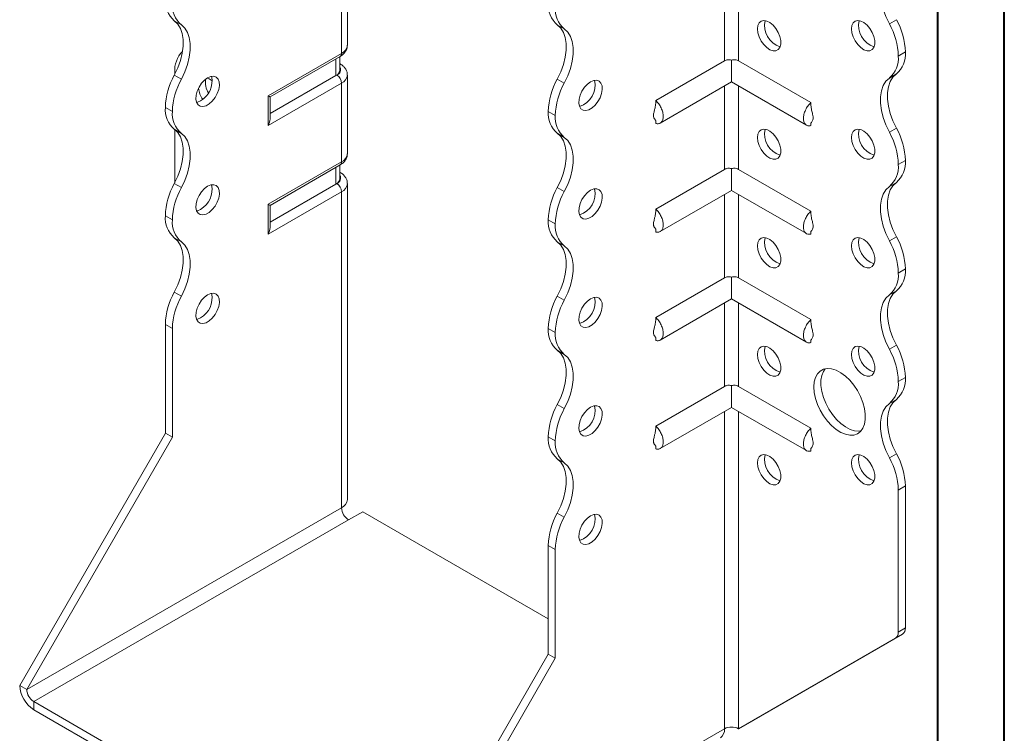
# Model space of a CAD drawing. Header units: millimetres. Extents: x 0 to 210, y 0 to 297.
# Tile 3 of 6: x 136 to 210, y 59 to 112. Entities that reach past the tile are written whole.
import ezdxf

# ---------------------------------------------------------------- set-up
doc = ezdxf.new("R2010")
doc.units = ezdxf.units.MM

msp = doc.modelspace()

# ---------------------------------------------------------------- linework, layer by layer
at = {"color": 7, "linetype": 'Continuous', "lineweight": 40}
for p, q in [((210.079, 0.215), (210.079, 297.215)), ((205.079, 5.215), (205.079, 292.215))]:
    msp.add_line(p, q, dxfattribs=at)
at = {"color": 7, "linetype": 'Continuous', "lineweight": 15}
for p, q in [((160.647, 110.522), (160.647, 116.442)), ((160.207, 109.91), (160.207, 115.83)), ((189.022, 115.624), (189.022, 109.348)), ((190.083, 109.348), (190.083, 115.624)), ((148.154, 112.057), (147.624, 112.363)), ((176.969, 111.753), (176.439, 112.06)), ((201.428, 112.141), (201.959, 112.447)), ((154.681, 106.72), (160.207, 109.91)), ((154.828, 106.635), (160.104, 109.681)), ((160.081, 108.647), (160.081, 109.668)), ((202.634, 110.017), (202.103, 109.71)), ((202.103, 109.71), (202.634, 110.016)), ((202.103, 109.71), (202.103, 109.71)), ((202.634, 110.017), (202.634, 110.016)), ((159.788, 108.239), (159.788, 109.499)), ((160.104, 109.118), (160.081, 109.132)), ((160.104, 109.118), (160.081, 109.129)), ((189.022, 109.348), (183.85, 106.362)), ((189.552, 109.402), (189.552, 107.765)), ((190.083, 109.348), (195.527, 106.205)), ((147.624, 108.28), (148.154, 107.974)), ((147.656, 108.481), (147.656, 108.34)), ((159.788, 108.239), (154.828, 105.376)), ((159.854, 108.277), (159.788, 108.239)), ((160.647, 102.357), (160.647, 108.277)), ((201.958, 108.365), (201.428, 108.058)), ((160.207, 107.665), (154.681, 104.475)), ((160.207, 101.745), (160.207, 107.665)), ((176.439, 107.977), (176.969, 107.67)), ((184.187, 104.668), (189.552, 107.765)), ((189.022, 107.459), (189.022, 101.183)), ((189.552, 107.765), (195.19, 104.51)), ((190.083, 101.183), (190.083, 107.459)), ((154.681, 104.475), (154.681, 106.72)), ((154.828, 104.967), (154.828, 106.635)), ((147.479, 105.543), (146.949, 105.85)), ((146.949, 105.848), (146.949, 105.85)), ((146.949, 105.848), (147.479, 105.542)), ((147.479, 105.542), (147.479, 105.543)), ((176.294, 105.239), (175.764, 105.545)), ((175.764, 105.545), (176.294, 105.239)), ((175.764, 105.545), (175.764, 105.545)), ((176.294, 105.239), (176.294, 105.239)), ((183.849, 104.857), (183.85, 104.634)), ((195.527, 104.694), (195.527, 104.477)), ((148.154, 103.892), (147.624, 104.198)), ((147.656, 104.174), (147.656, 100.175)), ((176.969, 103.588), (176.439, 103.894)), ((201.428, 103.976), (201.958, 104.282)), ((154.681, 98.555), (160.207, 101.745)), ((154.828, 98.47), (160.104, 101.516)), ((202.634, 101.85), (202.103, 101.544)), ((202.103, 101.544), (202.634, 101.85)), ((202.103, 101.544), (202.103, 101.544)), ((202.634, 101.85), (202.634, 101.85)), ((159.788, 100.073), (159.788, 101.333)), ((160.081, 100.482), (160.081, 101.502)), ((160.104, 100.953), (160.081, 100.966)), ((160.104, 100.953), (160.081, 100.964)), ((189.022, 101.183), (183.85, 98.197)), ((189.552, 101.237), (189.552, 99.599)), ((190.083, 101.183), (195.527, 98.04)), ((147.624, 100.114), (148.154, 99.808)), ((159.788, 100.073), (154.828, 97.21)), ((159.854, 100.112), (159.788, 100.073)), ((160.647, 76.33), (160.647, 100.112)), ((201.959, 100.199), (201.428, 99.893)), ((160.207, 99.499), (154.681, 96.309)), ((160.207, 75.717), (160.207, 99.499)), ((176.439, 99.811), (176.969, 99.505)), ((184.187, 96.502), (189.552, 99.599)), ((189.022, 99.293), (189.022, 93.017)), ((189.552, 99.599), (195.19, 96.345)), ((190.083, 93.017), (190.083, 99.293)), ((154.681, 96.309), (154.681, 98.555)), ((154.828, 96.802), (154.828, 98.47)), ((147.479, 97.378), (146.949, 97.684)), ((146.949, 97.684), (147.479, 97.378)), ((146.949, 97.684), (146.949, 97.684)), ((147.479, 97.378), (147.479, 97.378)), ((176.294, 97.074), (175.764, 97.38)), ((175.764, 97.379), (175.764, 97.38)), ((175.764, 97.379), (176.294, 97.073)), ((176.294, 97.073), (176.294, 97.074)), ((183.849, 96.692), (183.85, 96.468)), ((195.527, 96.529), (195.527, 96.311)), ((148.155, 95.726), (147.624, 96.032)), ((176.969, 95.423), (176.439, 95.729)), ((201.428, 95.81), (201.959, 96.116)), ((202.634, 93.686), (202.103, 93.38)), ((202.103, 93.378), (202.634, 93.685)), ((202.103, 93.38), (202.103, 93.378)), ((202.634, 93.686), (202.634, 93.685)), ((189.022, 93.017), (183.85, 90.031)), ((189.552, 93.072), (189.552, 91.434)), ((190.083, 93.017), (195.527, 89.874)), ((147.624, 91.949), (148.155, 91.643)), ((201.959, 92.034), (201.428, 91.728)), ((176.439, 91.645), (176.969, 91.339)), ((184.187, 88.337), (189.552, 91.434)), ((189.552, 91.434), (195.19, 88.18)), ((189.022, 91.128), (189.022, 84.852)), ((190.083, 84.852), (190.083, 91.128)), ((147.479, 89.212), (146.949, 89.518)), ((146.949, 81.332), (146.949, 89.518)), ((147.479, 81.026), (147.479, 89.212)), ((176.294, 88.909), (175.764, 89.215)), ((175.764, 89.214), (175.764, 89.215)), ((175.764, 89.214), (176.294, 88.908)), ((176.294, 88.908), (176.294, 88.909)), ((183.849, 88.526), (183.85, 88.303)), ((195.527, 88.363), (195.527, 88.146)), ((176.969, 87.257), (176.439, 87.563)), ((201.428, 87.644), (201.959, 87.95)), ((202.634, 85.52), (202.103, 85.214)), ((202.103, 85.213), (202.634, 85.519)), ((202.103, 85.214), (202.103, 85.213)), ((202.634, 85.52), (202.634, 85.519)), ((189.022, 84.852), (183.85, 81.866)), ((189.552, 84.906), (189.552, 83.269)), ((190.083, 84.852), (195.527, 81.709)), ((201.959, 83.868), (201.428, 83.562)), ((176.439, 83.48), (176.969, 83.174)), ((184.187, 80.171), (189.552, 83.269)), ((189.552, 83.269), (195.19, 80.014)), ((189.022, 82.962), (189.022, 59.083)), ((190.083, 59.083), (190.083, 82.962)), ((135.989, 62.349), (146.949, 81.332)), ((136.519, 62.043), (147.479, 81.026)), ((147.479, 81.026), (146.949, 81.332)), ((176.294, 80.744), (175.764, 81.05)), ((175.764, 81.049), (175.764, 81.05)), ((175.764, 81.049), (176.294, 80.743)), ((176.294, 80.743), (176.294, 80.744)), ((183.849, 80.361), (183.85, 80.138)), ((195.527, 80.198), (195.527, 79.98)), ((176.969, 79.092), (176.439, 79.398)), ((201.428, 79.479), (201.959, 79.785)), ((202.634, 77.355), (202.103, 77.049)), ((202.634, 77.355), (202.634, 66.669)), ((202.103, 77.049), (202.103, 66.363)), ((160.207, 75.717), (136.519, 62.043)), ((160.738, 74.799), (161.798, 75.411)), ((175.764, 67.349), (161.798, 75.411)), ((176.439, 75.315), (176.969, 75.009)), ((137.05, 61.124), (160.738, 74.799)), ((176.294, 72.578), (175.764, 72.884)), ((175.764, 64.698), (175.764, 72.884)), ((176.294, 64.392), (176.294, 72.578)), ((190.613, 59.389), (202.427, 66.211)), ((202.427, 66.211), (201.896, 65.905)), ((202.103, 66.363), (202.634, 66.669)), ((190.083, 59.083), (201.896, 65.905)), ((164.803, 45.714), (175.764, 64.698)), ((175.764, 64.698), (176.294, 64.392)), ((165.334, 45.408), (176.294, 64.392)), ((136.519, 62.043), (135.989, 62.349)), ((137.05, 61.124), (164.273, 45.408)), ((137.05, 61.124), (137.05, 60.512)), ((137.05, 60.512), (164.273, 44.796)), ((190.083, 59.083), (190.613, 59.389)), ((165.334, 45.408), (189.022, 59.083)), ((189.022, 59.083), (189.022, 59.083))]:
    msp.add_line(p, q, dxfattribs=at)
at = {"color": 7, "linetype": 'Continuous', "lineweight": 15, "flags": 128}
for points in [[(201.428, 112.141), (201.169, 112.686), (200.968, 113.24), (200.831, 113.789), (200.762, 114.319), (200.762, 114.815), (200.831, 115.265), (200.968, 115.656), (201.169, 115.978), (201.428, 116.224)], [(147.624, 112.363), (147.884, 112.118), (148.085, 111.795), (148.222, 111.404), (148.291, 110.954), (148.291, 110.458), (148.222, 109.929), (148.085, 109.379), (147.884, 108.825), (147.624, 108.28)], [(148.154, 107.974), (148.414, 108.519), (148.615, 109.073), (148.752, 109.622), (148.821, 110.152), (148.821, 110.648), (148.752, 111.098), (148.615, 111.489), (148.414, 111.812), (148.154, 112.057)], [(176.439, 107.977), (176.698, 108.522), (176.899, 109.076), (177.036, 109.625), (177.106, 110.155), (177.105, 110.651), (177.036, 111.101), (176.899, 111.492), (176.698, 111.814), (176.439, 112.06)], [(191.497, 111.75), (191.53, 112.007), (191.625, 112.206), (191.777, 112.334), (191.974, 112.381), (192.201, 112.343), (192.441, 112.223), (192.677, 112.031), (192.89, 111.78), (193.066, 111.488), (193.191, 111.179), (193.256, 110.873), (193.256, 110.595), (193.191, 110.365), (193.066, 110.2), (192.89, 110.112), (192.677, 110.107), (192.441, 110.187), (192.201, 110.344), (191.974, 110.568), (191.777, 110.842), (191.625, 111.146), (191.53, 111.456), (191.497, 111.75)], [(198.568, 111.751), (198.601, 112.007), (198.697, 112.207), (198.848, 112.335), (199.045, 112.382), (199.272, 112.344), (199.512, 112.224), (199.748, 112.031), (199.961, 111.78), (200.137, 111.489), (200.262, 111.179), (200.327, 110.874), (200.327, 110.596), (200.262, 110.366), (200.137, 110.201), (199.961, 110.112), (199.748, 110.108), (199.512, 110.187), (199.272, 110.345), (199.045, 110.569), (198.848, 110.843), (198.697, 111.146), (198.601, 111.457), (198.568, 111.751)], [(176.969, 107.67), (177.229, 108.216), (177.43, 108.77), (177.567, 109.319), (177.636, 109.849), (177.636, 110.345), (177.566, 110.794), (177.429, 111.186), (177.229, 111.508), (176.969, 111.753)], [(150.131, 108.074), (149.893, 107.898), (149.672, 107.66), (149.485, 107.377), (149.346, 107.07), (149.266, 106.761), (149.249, 106.474), (149.298, 106.231), (149.409, 106.048), (149.573, 105.939), (149.779, 105.914), (150.011, 105.973), (150.251, 106.111), (150.483, 106.32), (150.689, 106.583), (150.853, 106.881), (150.964, 107.192), (151.013, 107.493), (150.996, 107.76), (150.916, 107.976), (150.777, 108.123), (150.59, 108.19), (150.369, 108.174), (150.131, 108.074)], [(201.958, 108.365), (201.699, 108.119), (201.498, 107.797), (201.361, 107.405), (201.292, 106.956), (201.292, 106.46), (201.361, 105.93), (201.498, 105.381), (201.699, 104.827), (201.958, 104.282)], [(150.484, 107.847), (150.247, 108.002), (150.106, 108.059)], [(178.946, 107.77), (178.707, 107.595), (178.486, 107.357), (178.3, 107.073), (178.161, 106.766), (178.08, 106.458), (178.064, 106.171), (178.113, 105.927), (178.224, 105.744), (178.388, 105.636), (178.593, 105.61), (178.825, 105.669), (179.066, 105.808), (179.298, 106.017), (179.503, 106.28), (179.668, 106.578), (179.778, 106.889), (179.827, 107.189), (179.811, 107.457), (179.73, 107.672), (179.592, 107.819), (179.405, 107.887), (179.184, 107.87), (178.946, 107.77)], [(201.428, 103.976), (201.169, 104.521), (200.968, 105.075), (200.831, 105.624), (200.762, 106.154), (200.762, 106.65), (200.831, 107.099), (200.968, 107.49), (201.169, 107.813), (201.428, 108.058)], [(154.681, 106.72), (154.737, 106.688), (154.781, 106.662), (154.811, 106.645), (154.826, 106.637), (154.828, 106.635)], [(149.601, 106.339), (149.362, 106.239), (149.3, 106.226)], [(147.624, 104.198), (147.884, 103.952), (148.085, 103.63), (148.222, 103.239), (148.291, 102.789), (148.291, 102.293), (148.222, 101.763), (148.085, 101.214), (147.884, 100.659), (147.624, 100.114)], [(148.154, 99.808), (148.414, 100.353), (148.615, 100.908), (148.752, 101.457), (148.821, 101.987), (148.821, 102.483), (148.752, 102.932), (148.615, 103.324), (148.414, 103.646), (148.154, 103.892)], [(176.439, 99.811), (176.698, 100.356), (176.899, 100.911), (177.036, 101.46), (177.106, 101.99), (177.105, 102.486), (177.036, 102.935), (176.899, 103.326), (176.698, 103.649), (176.439, 103.894)], [(191.497, 103.585), (191.53, 103.841), (191.625, 104.041), (191.777, 104.169), (191.974, 104.216), (192.201, 104.178), (192.441, 104.058), (192.677, 103.865), (192.89, 103.614), (193.066, 103.323), (193.191, 103.013), (193.256, 102.708), (193.256, 102.43), (193.191, 102.2), (193.066, 102.035), (192.89, 101.946), (192.677, 101.942), (192.441, 102.021), (192.201, 102.179), (191.974, 102.403), (191.777, 102.677), (191.625, 102.98), (191.53, 103.29), (191.497, 103.585)], [(198.568, 103.585), (198.601, 103.842), (198.697, 104.041), (198.848, 104.169), (199.045, 104.216), (199.272, 104.178), (199.512, 104.059), (199.748, 103.866), (199.961, 103.615), (200.137, 103.324), (200.262, 103.014), (200.327, 102.709), (200.327, 102.431), (200.262, 102.201), (200.137, 102.035), (199.961, 101.947), (199.748, 101.943), (199.512, 102.022), (199.272, 102.18), (199.045, 102.404), (198.848, 102.678), (198.697, 102.981), (198.601, 103.291), (198.568, 103.585)], [(176.969, 99.505), (177.229, 100.05), (177.43, 100.605), (177.567, 101.154), (177.636, 101.683), (177.636, 102.179), (177.566, 102.629), (177.429, 103.02), (177.229, 103.343), (176.969, 103.588)], [(150.131, 99.908), (149.893, 99.733), (149.672, 99.495), (149.485, 99.212), (149.346, 98.904), (149.266, 98.596), (149.249, 98.309), (149.298, 98.065), (149.409, 97.882), (149.573, 97.774), (149.779, 97.748), (150.011, 97.807), (150.251, 97.946), (150.483, 98.155), (150.689, 98.418), (150.853, 98.716), (150.964, 99.027), (151.013, 99.327), (150.996, 99.595), (150.916, 99.81), (150.777, 99.957), (150.59, 100.025), (150.369, 100.008), (150.131, 99.908)], [(201.959, 100.199), (201.699, 99.954), (201.498, 99.631), (201.361, 99.24), (201.292, 98.791), (201.292, 98.294), (201.361, 97.765), (201.498, 97.216), (201.699, 96.661), (201.959, 96.116)], [(178.946, 99.605), (178.707, 99.429), (178.486, 99.191), (178.3, 98.908), (178.161, 98.601), (178.08, 98.292), (178.064, 98.006), (178.113, 97.762), (178.224, 97.579), (178.388, 97.471), (178.593, 97.445), (178.825, 97.504), (179.066, 97.643), (179.298, 97.851), (179.503, 98.115), (179.668, 98.413), (179.778, 98.723), (179.827, 99.024), (179.811, 99.292), (179.73, 99.507), (179.592, 99.654), (179.405, 99.721), (179.184, 99.705), (178.946, 99.605)], [(201.428, 95.81), (201.169, 96.355), (200.968, 96.909), (200.831, 97.459), (200.762, 97.988), (200.762, 98.484), (200.831, 98.934), (200.968, 99.325), (201.169, 99.648), (201.428, 99.893)], [(154.681, 98.555), (154.737, 98.522), (154.781, 98.497), (154.811, 98.48), (154.826, 98.471), (154.828, 98.47)], [(149.601, 98.173), (149.362, 98.073), (149.3, 98.061)], [(147.624, 96.032), (147.884, 95.787), (148.085, 95.464), (148.222, 95.073), (148.291, 94.624), (148.291, 94.127), (148.222, 93.598), (148.085, 93.049), (147.884, 92.494), (147.624, 91.949)], [(148.155, 91.643), (148.414, 92.188), (148.615, 92.743), (148.752, 93.292), (148.821, 93.821), (148.821, 94.317), (148.752, 94.767), (148.615, 95.158), (148.414, 95.481), (148.155, 95.726)], [(176.439, 91.645), (176.698, 92.191), (176.899, 92.745), (177.036, 93.294), (177.106, 93.824), (177.106, 94.32), (177.036, 94.77), (176.899, 95.161), (176.698, 95.483), (176.439, 95.729)], [(191.497, 95.419), (191.53, 95.676), (191.625, 95.875), (191.777, 96.003), (191.974, 96.05), (192.201, 96.012), (192.441, 95.893), (192.677, 95.7), (192.89, 95.449), (193.066, 95.157), (193.191, 94.848), (193.256, 94.543), (193.256, 94.265), (193.191, 94.034), (193.066, 93.869), (192.89, 93.781), (192.677, 93.776), (192.441, 93.856), (192.201, 94.014), (191.974, 94.238), (191.777, 94.511), (191.625, 94.815), (191.53, 95.125), (191.497, 95.419)], [(198.568, 95.42), (198.601, 95.676), (198.697, 95.876), (198.848, 96.004), (199.045, 96.051), (199.272, 96.013), (199.512, 95.893), (199.748, 95.701), (199.961, 95.449), (200.137, 95.158), (200.262, 94.848), (200.327, 94.543), (200.327, 94.265), (200.262, 94.035), (200.137, 93.87), (199.961, 93.782), (199.748, 93.777), (199.512, 93.857), (199.272, 94.014), (199.045, 94.238), (198.848, 94.512), (198.697, 94.815), (198.601, 95.126), (198.568, 95.42)], [(176.969, 91.339), (177.229, 91.884), (177.43, 92.439), (177.566, 92.988), (177.636, 93.518), (177.636, 94.014), (177.566, 94.463), (177.43, 94.855), (177.229, 95.177), (176.969, 95.423)], [(201.959, 92.034), (201.699, 91.788), (201.498, 91.466), (201.361, 91.075), (201.292, 90.625), (201.292, 90.129), (201.361, 89.599), (201.498, 89.05), (201.699, 88.496), (201.959, 87.95)], [(150.131, 91.743), (149.893, 91.568), (149.672, 91.329), (149.485, 91.046), (149.346, 90.739), (149.266, 90.43), (149.249, 90.144), (149.298, 89.9), (149.409, 89.717), (149.573, 89.609), (149.779, 89.583), (150.011, 89.642), (150.251, 89.781), (150.483, 89.989), (150.689, 90.253), (150.853, 90.551), (150.964, 90.861), (151.013, 91.162), (150.996, 91.43), (150.916, 91.645), (150.777, 91.792), (150.59, 91.86), (150.369, 91.843), (150.131, 91.743)], [(178.946, 91.44), (178.707, 91.264), (178.486, 91.026), (178.3, 90.743), (178.161, 90.435), (178.08, 90.127), (178.064, 89.84), (178.113, 89.596), (178.224, 89.413), (178.388, 89.305), (178.593, 89.279), (178.825, 89.338), (179.066, 89.477), (179.298, 89.686), (179.503, 89.949), (179.668, 90.247), (179.778, 90.558), (179.827, 90.858), (179.811, 91.126), (179.73, 91.341), (179.592, 91.488), (179.405, 91.556), (179.184, 91.539), (178.946, 91.44)], [(201.428, 87.644), (201.169, 88.189), (200.968, 88.744), (200.831, 89.293), (200.762, 89.823), (200.762, 90.319), (200.831, 90.769), (200.968, 91.16), (201.169, 91.482), (201.428, 91.728)], [(149.601, 90.008), (149.362, 89.908), (149.3, 89.895)], [(176.439, 83.48), (176.698, 84.025), (176.899, 84.58), (177.036, 85.129), (177.106, 85.659), (177.106, 86.155), (177.036, 86.604), (176.899, 86.995), (176.698, 87.318), (176.439, 87.563)], [(191.497, 87.254), (191.53, 87.51), (191.625, 87.71), (191.777, 87.838), (191.974, 87.885), (192.201, 87.847), (192.441, 87.727), (192.677, 87.535), (192.89, 87.283), (193.066, 86.992), (193.191, 86.682), (193.256, 86.377), (193.256, 86.099), (193.191, 85.869), (193.066, 85.704), (192.89, 85.616), (192.677, 85.611), (192.441, 85.691), (192.201, 85.848), (191.974, 86.072), (191.777, 86.346), (191.625, 86.649), (191.53, 86.96), (191.497, 87.254)], [(198.568, 87.255), (198.601, 87.511), (198.697, 87.711), (198.848, 87.839), (199.045, 87.885), (199.272, 87.848), (199.512, 87.728), (199.748, 87.535), (199.961, 87.284), (200.137, 86.993), (200.262, 86.683), (200.327, 86.378), (200.327, 86.1), (200.262, 85.87), (200.137, 85.704), (199.961, 85.616), (199.748, 85.612), (199.512, 85.691), (199.272, 85.849), (199.045, 86.073), (198.848, 86.347), (198.697, 86.65), (198.601, 86.96), (198.568, 87.255)], [(176.969, 83.174), (177.229, 83.719), (177.43, 84.273), (177.566, 84.823), (177.636, 85.352), (177.636, 85.848), (177.566, 86.298), (177.43, 86.689), (177.229, 87.012), (176.969, 87.257)], [(195.739, 84.805), (195.771, 85.188), (195.863, 85.522), (196.015, 85.798), (196.22, 86.005), (196.472, 86.138), (196.763, 86.191), (197.083, 86.165), (197.423, 86.058), (197.771, 85.875), (198.117, 85.622), (198.448, 85.306), (198.755, 84.938), (199.028, 84.529), (199.257, 84.094), (199.436, 83.645), (199.558, 83.197), (199.621, 82.765), (199.621, 82.363), (199.558, 82.003), (199.436, 81.696), (199.257, 81.454), (199.028, 81.283), (198.755, 81.19), (198.448, 81.176), (198.117, 81.243), (197.771, 81.389), (197.423, 81.608), (197.083, 81.893), (196.763, 82.237), (196.472, 82.626), (196.22, 83.05), (196.015, 83.494), (195.863, 83.944), (195.771, 84.386), (195.739, 84.805)], [(196.6, 86.172), (196.462, 85.974), (196.34, 85.668), (196.278, 85.308), (196.278, 84.905), (196.34, 84.473), (196.462, 84.025), (196.641, 83.577), (196.87, 83.141), (197.143, 82.733), (197.45, 82.365), (197.782, 82.049), (198.127, 81.795), (198.475, 81.612), (198.815, 81.506), (199.136, 81.479), (199.298, 81.498)], [(201.959, 83.868), (201.699, 83.623), (201.498, 83.3), (201.361, 82.909), (201.292, 82.46), (201.292, 81.964), (201.361, 81.434), (201.498, 80.885), (201.699, 80.33), (201.959, 79.785)], [(178.946, 83.274), (178.707, 83.099), (178.486, 82.86), (178.3, 82.577), (178.161, 82.27), (178.08, 81.962), (178.064, 81.675), (178.113, 81.431), (178.224, 81.248), (178.388, 81.14), (178.593, 81.114), (178.825, 81.173), (179.066, 81.312), (179.298, 81.521), (179.503, 81.784), (179.668, 82.082), (179.778, 82.392), (179.827, 82.693), (179.811, 82.961), (179.73, 83.176), (179.592, 83.323), (179.405, 83.391), (179.184, 83.374), (178.946, 83.274)], [(201.428, 79.479), (201.169, 80.024), (200.968, 80.579), (200.831, 81.128), (200.762, 81.657), (200.762, 82.154), (200.831, 82.603), (200.968, 82.994), (201.169, 83.317), (201.428, 83.562)], [(176.439, 75.315), (176.698, 75.86), (176.899, 76.414), (177.036, 76.964), (177.106, 77.493), (177.106, 77.989), (177.036, 78.439), (176.899, 78.83), (176.698, 79.152), (176.439, 79.398)], [(191.497, 79.089), (191.53, 79.345), (191.625, 79.545), (191.777, 79.673), (191.974, 79.719), (192.201, 79.681), (192.441, 79.562), (192.677, 79.369), (192.89, 79.118), (193.066, 78.827), (193.191, 78.517), (193.256, 78.212), (193.256, 77.934), (193.191, 77.704), (193.066, 77.538), (192.89, 77.45), (192.677, 77.446), (192.441, 77.525), (192.201, 77.683), (191.974, 77.907), (191.777, 78.181), (191.625, 78.484), (191.53, 78.794), (191.497, 79.089)], [(198.568, 79.089), (198.601, 79.346), (198.697, 79.545), (198.848, 79.673), (199.045, 79.72), (199.272, 79.682), (199.512, 79.562), (199.748, 79.37), (199.961, 79.119), (200.137, 78.827), (200.262, 78.518), (200.327, 78.212), (200.327, 77.934), (200.262, 77.704), (200.137, 77.539), (199.961, 77.451), (199.748, 77.446), (199.512, 77.526), (199.272, 77.683), (199.045, 77.907), (198.848, 78.181), (198.697, 78.485), (198.601, 78.795), (198.568, 79.089)], [(176.969, 75.009), (177.229, 75.554), (177.43, 76.108), (177.566, 76.657), (177.636, 77.187), (177.636, 77.683), (177.566, 78.133), (177.43, 78.524), (177.229, 78.846), (176.969, 79.092)], [(178.946, 75.109), (178.707, 74.933), (178.486, 74.695), (178.3, 74.412), (178.161, 74.105), (178.08, 73.796), (178.064, 73.509), (178.113, 73.265), (178.224, 73.083), (178.388, 72.974), (178.593, 72.949), (178.825, 73.007), (179.066, 73.146), (179.298, 73.355), (179.503, 73.618), (179.668, 73.916), (179.778, 74.227), (179.827, 74.527), (179.811, 74.795), (179.73, 75.011), (179.592, 75.158), (179.405, 75.225), (179.184, 75.209), (178.946, 75.109)]]:
    msp.add_lwpolyline(points, dxfattribs=at)
at = {"color": 7, "linetype": 'Continuous', "lineweight": 15}
for centre, radius, start, end in [((148.901, 113.849), 1.959, 175.16254, 229.32327), ((149.431, 113.542), 1.959, 175.16254, 229.32327), ((177.715, 113.545), 1.959, 175.16254, 229.32327), ((178.246, 113.239), 1.959, 175.16254, 229.32327), ((193.704, 112.004), 1.666, 167.1952, 252.79943), ((200.775, 112.005), 1.666, 167.1952, 252.79943), ((196.798, 109.545), 5.308, 1.78273, 29.26742), ((197.328, 109.851), 5.308, 1.78273, 29.26742), ((159.896, 110.597), 0.754, 294.37466, 354.3052), ((149.658, 108.637), 2.008, 134.70158, 184.47927), ((159.962, 109.883), 0.246, 305.01333, 6.29885), ((200.15, 109.545), 1.96, 310.68797, 4.83571), ((200.68, 109.851), 1.96, 310.68797, 4.83571), ((152.255, 105.684), 5.308, 150.73258, 178.21727), ((148.746, 107.834), 1.722, 299.74686, 11.822), ((159.58, 108.697), 0.503, 294.37466, 354.3052), ((159.704, 108.681), 0.431, 290.26685, 29.20572), ((159.44, 107.63), 0.768, 2.60548, 57.39452), ((159.911, 108.341), 0.738, 293.671, 355.26382), ((152.785, 105.378), 5.308, 150.73258, 178.21727), ((151.554, 107.76), 1.594, 172.55814, 211.08499), ((181.073, 105.38), 5.312, 150.73691, 178.21768), ((181.603, 105.074), 5.312, 150.73691, 178.21768), ((177.622, 107.514), 1.666, 287.20078, 12.8046), ((151.401, 107.587), 1.988, 188.78709, 214.75221), ((148.901, 105.683), 1.959, 175.16254, 229.32327), ((149.431, 105.377), 1.959, 175.16254, 229.32327), ((177.715, 105.38), 1.959, 175.16254, 229.32327), ((178.246, 105.074), 1.959, 175.16254, 229.32327), ((193.704, 103.839), 1.666, 167.1952, 252.79943), ((200.775, 103.839), 1.666, 167.1952, 252.79943), ((196.794, 101.379), 5.312, 1.78232, 29.26309), ((197.325, 101.685), 5.312, 1.78232, 29.26309), ((159.896, 102.432), 0.754, 294.37466, 354.3052), ((159.962, 101.718), 0.246, 305.01333, 6.29885), ((200.152, 101.379), 1.959, 310.67673, 4.83746), ((200.682, 101.685), 1.959, 310.67673, 4.83746), ((152.255, 97.519), 5.308, 150.73258, 178.21727), ((159.58, 100.532), 0.503, 294.37466, 354.3052), ((159.704, 100.516), 0.431, 290.26685, 29.20572), ((159.44, 99.464), 0.768, 2.60548, 57.39452), ((159.911, 100.175), 0.738, 293.671, 355.26382), ((152.785, 97.213), 5.308, 150.73258, 178.21727), ((148.746, 99.668), 1.722, 299.74686, 11.822), ((181.073, 97.215), 5.312, 150.73691, 178.21768), ((181.603, 96.909), 5.312, 150.73691, 178.21768), ((177.622, 99.348), 1.666, 287.20078, 12.8046), ((148.902, 97.518), 1.96, 175.16429, 229.31203), ((149.433, 97.212), 1.96, 175.16429, 229.31203), ((177.715, 97.214), 1.959, 175.16254, 229.32327), ((178.246, 96.908), 1.959, 175.16254, 229.32327), ((193.704, 95.673), 1.666, 167.1952, 252.79943), ((200.775, 95.674), 1.666, 167.1952, 252.79943), ((196.798, 93.214), 5.308, 1.78273, 29.26742), ((197.328, 93.521), 5.308, 1.78273, 29.26742), ((200.152, 93.213), 1.959, 310.67673, 4.83746), ((200.682, 93.519), 1.959, 310.67673, 4.83746), ((152.258, 89.353), 5.312, 150.73691, 178.21768), ((152.789, 89.047), 5.312, 150.73691, 178.21768), ((148.746, 91.503), 1.722, 299.74686, 11.822), ((181.069, 89.05), 5.308, 150.73258, 178.21727), ((181.6, 88.744), 5.308, 150.73258, 178.21727), ((177.622, 91.183), 1.666, 287.20078, 12.8046), ((177.715, 89.049), 1.959, 175.16254, 229.32327), ((178.246, 88.743), 1.959, 175.16254, 229.32327), ((193.704, 87.508), 1.666, 167.1952, 252.79943), ((200.775, 87.509), 1.666, 167.1952, 252.79943), ((196.798, 85.049), 5.308, 1.78273, 29.26742), ((197.328, 85.355), 5.308, 1.78273, 29.26742), ((200.152, 85.048), 1.959, 310.67673, 4.83746), ((200.682, 85.354), 1.959, 310.67673, 4.83746), ((181.069, 80.885), 5.308, 150.73258, 178.21727), ((181.6, 80.579), 5.308, 150.73258, 178.21727), ((177.622, 83.018), 1.666, 287.20078, 12.8046), ((177.717, 80.884), 1.96, 175.16429, 229.31203), ((178.247, 80.578), 1.96, 175.16429, 229.31203), ((193.704, 79.342), 1.666, 167.1952, 252.79943), ((200.775, 79.343), 1.666, 167.1952, 252.79943), ((196.798, 76.884), 5.308, 1.78273, 29.26742), ((197.328, 77.19), 5.308, 1.78273, 29.26742), ((159.896, 76.405), 0.754, 294.37466, 354.3052), ((161.359, 75.77), 1.153, 182.60548, 237.39452), ((181.073, 72.718), 5.312, 150.73691, 178.21768), ((181.603, 72.412), 5.312, 150.73691, 178.21768), ((177.622, 74.852), 1.666, 287.20078, 12.8046), ((201.603, 66.314), 0.503, 305.69804, 5.62038), ((202.133, 66.62), 0.503, 305.69804, 5.62038), ((138.292, 62.454), 2.305, 182.60548, 237.39452), ((137.671, 62.095), 1.153, 182.60548, 237.39452), ((188.287, 59.002), 0.739, 305.01333, 6.29885), ((189.552, 58.06), 1.153, 62.60967, 117.39033)]:
    msp.add_arc(centre, radius, start, end, dxfattribs=at)
for centre in [(154.328, 104.679), (154.328, 96.513)]:
    msp.add_ellipse(centre, major_axis=(0.354, 0.612), ratio=0.577335, start_param=4.71243, end_param=5.497828, dxfattribs=at)
for points, knots in [([(160.104, 109.681), (160.155, 109.713), (160.285, 109.795), (160.453, 109.96), (160.582, 110.177), (160.647, 110.37), (160.639, 110.485), (160.637, 110.519)], [0, 0, 0, 0, 0.169247, 0.427441, 0.669069, 0.902307, 1, 1, 1, 1]), ([(160.637, 108.28), (160.638, 108.331), (160.64, 108.465), (160.56, 108.67), (160.42, 108.877), (160.259, 109.022), (160.144, 109.093), (160.104, 109.118)], [0, 0, 0, 0, 0.146541, 0.385197, 0.621646, 0.868918, 1, 1, 1, 1]), ([(189.552, 109.402), (189.506, 109.417), (189.458, 109.426), (189.362, 109.434), (189.315, 109.433), (189.178, 109.417), (189.093, 109.389), (189.022, 109.348)], [0, 0, 0, 0, 0.25, 0.25, 0.5, 0.5, 1, 1, 1, 1]), ([(190.083, 109.348), (190.047, 109.368), (190.008, 109.386), (189.925, 109.413), (189.881, 109.422), (189.744, 109.439), (189.646, 109.431), (189.552, 109.402)], [0, 0, 0, 0, 0.25, 0.25, 0.5, 0.5, 1, 1, 1, 1]), ([(183.849, 106.158), (183.836, 106.041), (183.813, 105.842), (183.744, 105.603), (183.703, 105.425), (183.68, 105.273), (183.685, 105.139), (183.709, 105.05), (183.747, 104.969), (183.814, 104.905), (183.837, 104.861), (183.849, 104.838)], [0, 0, 0, 0, 0.183504, 0.31194, 0.386743, 0.467744, 0.560177, 0.6132, 0.6742, 0.824602, 1, 1, 1, 1]), ([(183.85, 104.634), (183.89, 104.623), (183.93, 104.618), (184.006, 104.615), (184.043, 104.618), (184.112, 104.633), (184.144, 104.645), (184.205, 104.677), (184.233, 104.697), (184.283, 104.745), (184.306, 104.773), (184.345, 104.836), (184.362, 104.871), (184.388, 104.948), (184.398, 104.989), (184.412, 105.076), (184.415, 105.123), (184.415, 105.22), (184.412, 105.27), (184.398, 105.373), (184.388, 105.426), (184.348, 105.587), (184.309, 105.696), (184.207, 105.909), (184.147, 106.011), (184.043, 106.154), (184.006, 106.2), (183.929, 106.285), (183.89, 106.325), (183.85, 106.362)], [0, 0, 0, 0, 0.0625, 0.0625, 0.125, 0.125, 0.1875, 0.1875, 0.25, 0.25, 0.3125, 0.3125, 0.375, 0.375, 0.4375, 0.4375, 0.5, 0.5, 0.5625, 0.5625, 0.625, 0.625, 0.75, 0.75, 0.875, 0.875, 0.9375, 0.9375, 1, 1, 1, 1]), ([(195.527, 106.205), (195.487, 106.168), (195.447, 106.128), (195.371, 106.043), (195.334, 105.997), (195.265, 105.903), (195.233, 105.854), (195.172, 105.752), (195.144, 105.699), (195.094, 105.593), (195.071, 105.539), (195.032, 105.431), (195.015, 105.377), (194.989, 105.27), (194.979, 105.217), (194.965, 105.114), (194.962, 105.063), (194.962, 104.918), (194.975, 104.829), (195.028, 104.676), (195.068, 104.612), (195.169, 104.516), (195.229, 104.484), (195.334, 104.461), (195.37, 104.458), (195.447, 104.461), (195.487, 104.466), (195.527, 104.477)], [0, 0, 0, 0, 0.0625, 0.0625, 0.125, 0.125, 0.1875, 0.1875, 0.25, 0.25, 0.3125, 0.3125, 0.375, 0.375, 0.4375, 0.4375, 0.5, 0.5, 0.625, 0.625, 0.75, 0.75, 0.875, 0.875, 0.9375, 0.9375, 1, 1, 1, 1]), ([(195.532, 104.683), (195.535, 104.683), (195.541, 104.684), (195.59, 104.743), (195.651, 104.846), (195.686, 104.957), (195.694, 105.059), (195.69, 105.175), (195.653, 105.373), (195.568, 105.655), (195.542, 105.879), (195.527, 106.001)], [0, 0, 0, 0, 0.08308, 0.205474, 0.329774, 0.435047, 0.48189, 0.527082, 0.637091, 0.80214, 1, 1, 1, 1]), ([(160.104, 101.516), (160.155, 101.548), (160.285, 101.63), (160.453, 101.794), (160.582, 102.012), (160.647, 102.205), (160.639, 102.319), (160.637, 102.353)], [0, 0, 0, 0, 0.169247, 0.427441, 0.669069, 0.902307, 1, 1, 1, 1]), ([(160.637, 100.115), (160.638, 100.166), (160.64, 100.3), (160.56, 100.505), (160.42, 100.711), (160.259, 100.857), (160.144, 100.928), (160.104, 100.953)], [0, 0, 0, 0, 0.146541, 0.385197, 0.621646, 0.868918, 1, 1, 1, 1]), ([(189.552, 101.237), (189.506, 101.251), (189.458, 101.261), (189.362, 101.269), (189.315, 101.268), (189.178, 101.252), (189.093, 101.224), (189.022, 101.183)], [0, 0, 0, 0, 0.25, 0.25, 0.5, 0.5, 1, 1, 1, 1]), ([(190.083, 101.183), (190.047, 101.203), (190.008, 101.22), (189.925, 101.247), (189.881, 101.257), (189.744, 101.273), (189.646, 101.266), (189.552, 101.237)], [0, 0, 0, 0, 0.25, 0.25, 0.5, 0.5, 1, 1, 1, 1]), ([(183.849, 97.993), (183.836, 97.876), (183.813, 97.677), (183.744, 97.438), (183.703, 97.259), (183.68, 97.107), (183.685, 96.974), (183.709, 96.884), (183.747, 96.803), (183.814, 96.74), (183.837, 96.696), (183.849, 96.672)], [0, 0, 0, 0, 0.183504, 0.31194, 0.386743, 0.467744, 0.560177, 0.6132, 0.6742, 0.824602, 1, 1, 1, 1]), ([(183.85, 96.468), (183.89, 96.458), (183.93, 96.452), (184.006, 96.45), (184.043, 96.453), (184.112, 96.468), (184.144, 96.479), (184.205, 96.511), (184.233, 96.531), (184.283, 96.58), (184.306, 96.607), (184.345, 96.67), (184.362, 96.706), (184.388, 96.782), (184.398, 96.823), (184.412, 96.911), (184.415, 96.957), (184.415, 97.054), (184.412, 97.104), (184.398, 97.207), (184.388, 97.261), (184.348, 97.422), (184.309, 97.53), (184.207, 97.744), (184.147, 97.846), (184.043, 97.989), (184.006, 98.034), (183.929, 98.12), (183.89, 98.159), (183.85, 98.197)], [0, 0, 0, 0, 0.0625, 0.0625, 0.125, 0.125, 0.1875, 0.1875, 0.25, 0.25, 0.3125, 0.3125, 0.375, 0.375, 0.4375, 0.4375, 0.5, 0.5, 0.5625, 0.5625, 0.625, 0.625, 0.75, 0.75, 0.875, 0.875, 0.9375, 0.9375, 1, 1, 1, 1]), ([(195.527, 98.04), (195.487, 98.002), (195.447, 97.963), (195.371, 97.878), (195.334, 97.832), (195.265, 97.738), (195.233, 97.688), (195.172, 97.587), (195.144, 97.534), (195.094, 97.428), (195.071, 97.374), (195.032, 97.266), (195.015, 97.211), (194.989, 97.104), (194.979, 97.052), (194.965, 96.949), (194.962, 96.898), (194.962, 96.752), (194.975, 96.664), (195.028, 96.51), (195.068, 96.447), (195.169, 96.35), (195.229, 96.318), (195.334, 96.296), (195.37, 96.293), (195.447, 96.295), (195.487, 96.301), (195.527, 96.311)], [0, 0, 0, 0, 0.0625, 0.0625, 0.125, 0.125, 0.1875, 0.1875, 0.25, 0.25, 0.3125, 0.3125, 0.375, 0.375, 0.4375, 0.4375, 0.5, 0.5, 0.625, 0.625, 0.75, 0.75, 0.875, 0.875, 0.9375, 0.9375, 1, 1, 1, 1]), ([(195.532, 96.518), (195.535, 96.518), (195.541, 96.518), (195.59, 96.578), (195.651, 96.681), (195.686, 96.791), (195.694, 96.893), (195.69, 97.009), (195.653, 97.207), (195.568, 97.489), (195.542, 97.713), (195.527, 97.836)], [0, 0, 0, 0, 0.08308, 0.205474, 0.3297739, 0.4350469, 0.4818904, 0.5270815, 0.6370912, 0.80214, 1, 1, 1, 1]), ([(189.552, 93.072), (189.506, 93.086), (189.458, 93.095), (189.362, 93.103), (189.315, 93.102), (189.178, 93.086), (189.093, 93.058), (189.022, 93.017)], [0, 0, 0, 0, 0.25, 0.25, 0.5, 0.5, 1, 1, 1, 1]), ([(190.083, 93.017), (190.047, 93.037), (190.008, 93.055), (189.925, 93.082), (189.881, 93.092), (189.744, 93.108), (189.646, 93.101), (189.552, 93.072)], [0, 0, 0, 0, 0.25, 0.25, 0.5, 0.5, 1, 1, 1, 1]), ([(183.849, 89.827), (183.836, 89.71), (183.813, 89.511), (183.744, 89.272), (183.703, 89.094), (183.68, 88.942), (183.685, 88.809), (183.709, 88.719), (183.747, 88.638), (183.814, 88.575), (183.837, 88.53), (183.849, 88.507)], [0, 0, 0, 0, 0.183504, 0.31194, 0.386743, 0.467744, 0.560177, 0.6132, 0.6742, 0.824602, 1, 1, 1, 1]), ([(183.85, 88.303), (183.89, 88.292), (183.93, 88.287), (184.006, 88.284), (184.043, 88.287), (184.112, 88.302), (184.144, 88.314), (184.205, 88.346), (184.233, 88.366), (184.283, 88.414), (184.306, 88.442), (184.345, 88.505), (184.362, 88.54), (184.388, 88.617), (184.398, 88.658), (184.412, 88.745), (184.415, 88.792), (184.415, 88.889), (184.412, 88.939), (184.398, 89.042), (184.388, 89.095), (184.348, 89.256), (184.309, 89.365), (184.207, 89.579), (184.147, 89.68), (184.043, 89.824), (184.006, 89.869), (183.929, 89.955), (183.89, 89.994), (183.85, 90.031)], [0, 0, 0, 0, 0.0625, 0.0625, 0.125, 0.125, 0.1875, 0.1875, 0.25, 0.25, 0.3125, 0.3125, 0.375, 0.375, 0.4375, 0.4375, 0.5, 0.5, 0.5625, 0.5625, 0.625, 0.625, 0.75, 0.75, 0.875, 0.875, 0.9375, 0.9375, 1, 1, 1, 1]), ([(195.527, 89.874), (195.487, 89.837), (195.447, 89.797), (195.371, 89.712), (195.334, 89.667), (195.265, 89.572), (195.233, 89.523), (195.172, 89.421), (195.144, 89.368), (195.094, 89.262), (195.071, 89.209), (195.032, 89.101), (195.015, 89.046), (194.989, 88.939), (194.979, 88.886), (194.965, 88.783), (194.962, 88.732), (194.962, 88.587), (194.975, 88.498), (195.028, 88.345), (195.068, 88.282), (195.169, 88.185), (195.229, 88.153), (195.334, 88.13), (195.37, 88.127), (195.447, 88.13), (195.487, 88.135), (195.527, 88.146)], [0, 0, 0, 0, 0.0625, 0.0625, 0.125, 0.125, 0.1875, 0.1875, 0.25, 0.25, 0.3125, 0.3125, 0.375, 0.375, 0.4375, 0.4375, 0.5, 0.5, 0.625, 0.625, 0.75, 0.75, 0.875, 0.875, 0.9375, 0.9375, 1, 1, 1, 1]), ([(195.532, 88.352), (195.535, 88.352), (195.541, 88.353), (195.59, 88.412), (195.651, 88.515), (195.686, 88.626), (195.694, 88.728), (195.69, 88.844), (195.653, 89.042), (195.568, 89.324), (195.542, 89.548), (195.527, 89.67)], [0, 0, 0, 0, 0.08308, 0.205474, 0.329774, 0.435047, 0.48189, 0.527082, 0.637091, 0.80214, 1, 1, 1, 1]), ([(189.552, 84.906), (189.506, 84.92), (189.458, 84.93), (189.362, 84.938), (189.315, 84.937), (189.178, 84.921), (189.093, 84.893), (189.022, 84.852)], [0, 0, 0, 0, 0.25, 0.25, 0.5, 0.5, 1, 1, 1, 1]), ([(190.083, 84.852), (190.047, 84.872), (190.008, 84.889), (189.925, 84.916), (189.881, 84.926), (189.744, 84.942), (189.646, 84.935), (189.552, 84.906)], [0, 0, 0, 0, 0.25, 0.25, 0.5, 0.5, 1, 1, 1, 1]), ([(183.849, 81.662), (183.836, 81.545), (183.813, 81.346), (183.744, 81.107), (183.703, 80.929), (183.68, 80.776), (183.685, 80.643), (183.709, 80.554), (183.747, 80.473), (183.814, 80.409), (183.837, 80.365), (183.849, 80.341)], [0, 0, 0, 0, 0.183504, 0.31194, 0.386743, 0.467744, 0.560177, 0.6132, 0.6742, 0.824602, 1, 1, 1, 1]), ([(183.85, 80.138), (183.89, 80.127), (183.93, 80.122), (184.006, 80.119), (184.043, 80.122), (184.112, 80.137), (184.144, 80.148), (184.205, 80.18), (184.233, 80.201), (184.283, 80.249), (184.306, 80.277), (184.345, 80.339), (184.362, 80.375), (184.388, 80.451), (184.398, 80.492), (184.412, 80.58), (184.415, 80.627), (184.415, 80.724), (184.412, 80.774), (184.398, 80.876), (184.388, 80.93), (184.348, 81.091), (184.309, 81.199), (184.207, 81.413), (184.147, 81.515), (184.043, 81.658), (184.006, 81.704), (183.929, 81.789), (183.89, 81.829), (183.85, 81.866)], [0, 0, 0, 0, 0.0625, 0.0625, 0.125, 0.125, 0.1875, 0.1875, 0.25, 0.25, 0.3125, 0.3125, 0.375, 0.375, 0.4375, 0.4375, 0.5, 0.5, 0.5625, 0.5625, 0.625, 0.625, 0.75, 0.75, 0.875, 0.875, 0.9375, 0.9375, 1, 1, 1, 1]), ([(195.527, 81.709), (195.487, 81.671), (195.447, 81.632), (195.371, 81.547), (195.334, 81.501), (195.265, 81.407), (195.233, 81.358), (195.172, 81.256), (195.144, 81.203), (195.094, 81.097), (195.071, 81.043), (195.032, 80.935), (195.015, 80.88), (194.989, 80.773), (194.979, 80.721), (194.965, 80.618), (194.962, 80.567), (194.962, 80.421), (194.975, 80.333), (195.028, 80.18), (195.068, 80.116), (195.169, 80.019), (195.229, 79.987), (195.334, 79.965), (195.37, 79.962), (195.447, 79.964), (195.487, 79.97), (195.527, 79.98)], [0, 0, 0, 0, 0.0625, 0.0625, 0.125, 0.125, 0.1875, 0.1875, 0.25, 0.25, 0.3125, 0.3125, 0.375, 0.375, 0.4375, 0.4375, 0.5, 0.5, 0.625, 0.625, 0.75, 0.75, 0.875, 0.875, 0.9375, 0.9375, 1, 1, 1, 1]), ([(195.532, 80.187), (195.535, 80.187), (195.541, 80.187), (195.59, 80.247), (195.651, 80.35), (195.686, 80.46), (195.694, 80.562), (195.69, 80.679), (195.653, 80.876), (195.568, 81.159), (195.542, 81.383), (195.527, 81.505)], [0, 0, 0, 0, 0.08308, 0.205474, 0.329774, 0.435047, 0.48189, 0.527082, 0.637091, 0.80214, 1, 1, 1, 1])]:
    msp.add_open_spline(points, degree=3, knots=knots, dxfattribs=at)
for points in [[(183.85, 106.362), (183.849, 106.294), (183.849, 106.226), (183.849, 106.158)], [(195.527, 106.205), (195.527, 106.137), (195.527, 106.069), (195.527, 106.001)], [(183.85, 98.197), (183.849, 98.129), (183.849, 98.061), (183.849, 97.993)], [(195.527, 98.04), (195.527, 97.971), (195.527, 97.904), (195.527, 97.836)], [(183.85, 90.031), (183.849, 89.963), (183.849, 89.895), (183.849, 89.827)], [(195.527, 89.874), (195.527, 89.806), (195.527, 89.738), (195.527, 89.67)], [(183.85, 81.866), (183.849, 81.798), (183.849, 81.73), (183.849, 81.662)], [(195.527, 81.709), (195.527, 81.641), (195.527, 81.573), (195.527, 81.505)]]:
    msp.add_open_spline(points, degree=3, dxfattribs=at)

doc.saveas('drawing.dxf')
